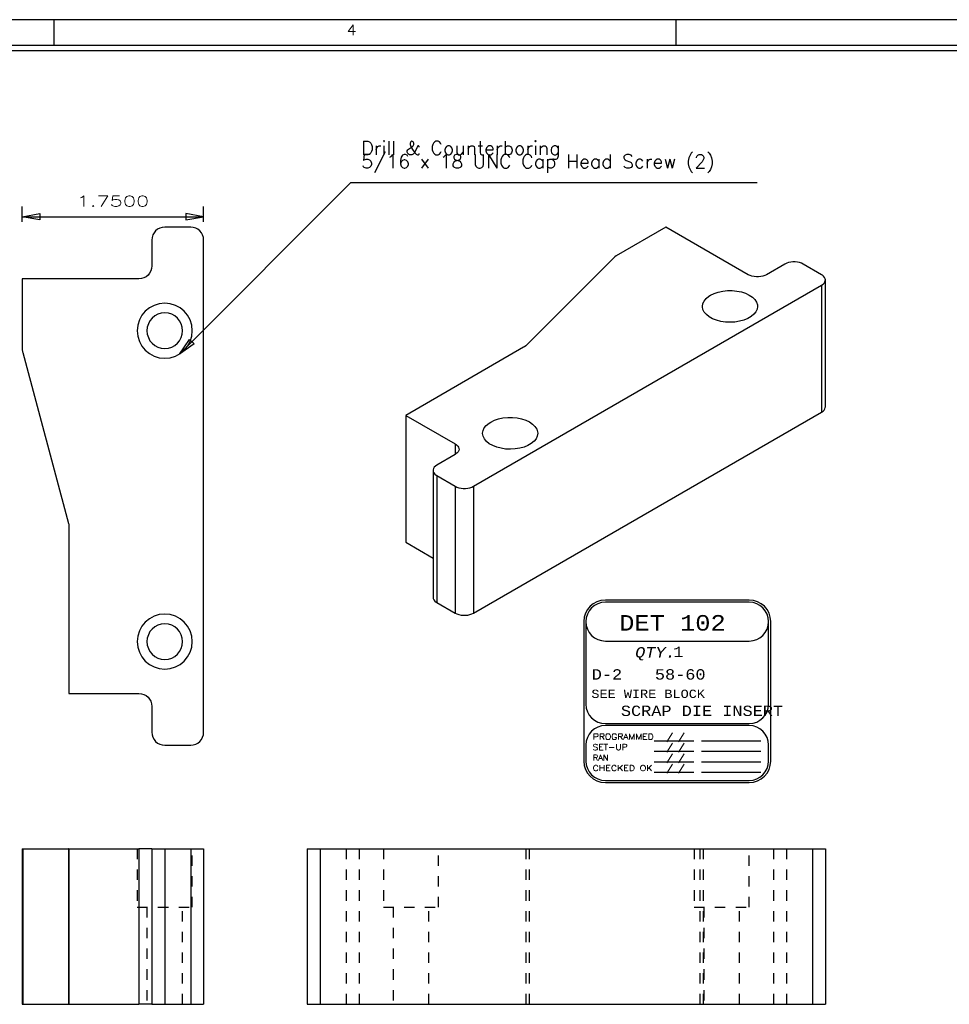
# Model space of a CAD drawing. Header units: inches. Extents: x 3 to 289, y 4 to 291.
# Tile 86 of 256: x 37.84 to 46.81, y 118.99 to 128.49. Entities that reach past the tile are written whole.
import ezdxf
from ezdxf.enums import TextEntityAlignment as Align

# ---------------------------------------------------------------- set-up
doc = ezdxf.new("R2010")
doc.units = ezdxf.units.IN
doc.header["$LTSCALE"] = 0.5
doc.header["$MEASUREMENT"] = 0
doc.linetypes.add('HIDDEN', pattern=[0.225, 0.15, -0.075])
for name, color, linetype in [('DIE', 7, 'Continuous'), ('MFB', 7, 'Continuous'), ('PLOTVIEW1', 7, 'Continuous')]:
    doc.layers.add(name, color=color, linetype=linetype)
doc.styles.add('VERO0-Simplex', font='simplex_.ttf')
doc.styles.add('VERO2-Courier New', font='cour.ttf')
doc.styles.add('VERO3-RomanS', font='romans__.ttf')
doc.styles.add('VERO5-RomanD', font='romand__.ttf')
doc.styles.add('VERO8-Courier New', font='couri.ttf')

# ---------------------------------------------------------------- blocks, each defined once
blk = doc.blocks.new('ArrowheadClosed')
at = {"color": 0}
for p, q in [((0, 0), (-1, 0.176)), ((-1, 0.176), (-1, -0.176)), ((-1, -0.176), (0, 0))]:
    blk.add_line(p, q, dxfattribs=at)

msp = doc.modelspace()

# ---------------------------------------------------------------- linework, layer by layer
at = {"layer": 'DIE', "color": 56, "linetype": 'Continuous'}
for p, q in [((37.8691, 126.5387), (37.8691, 126.6887)), ((39.6191, 126.5387), (39.6191, 126.6887)), ((37.8691, 126.5887), (39.6191, 126.5887))]:
    msp.add_line(p, q, dxfattribs=at)
at = {"layer": 'DIE', "color": 9, "linetype": 'Continuous'}
for p, q in [((39.4941, 126.4887), (39.2441, 126.4887)), ((44.0799, 126.4887), (43.5997, 126.2114)), ((44.8754, 126.0294), (44.0799, 126.4887)), ((39.1191, 126.3637), (39.1191, 126.1137)), ((39.6191, 121.6137), (39.6191, 126.3637)), ((43.5798, 126.1965), (42.7269, 125.3436)), ((43.5857, 126.2018), (43.5798, 126.1965)), ((43.5997, 126.2114), (43.5857, 126.2018)), ((45.2289, 126.1315), (45.0521, 126.0294)), ((45.2456, 126.1396), (45.2289, 126.1315)), ((45.2645, 126.1458), (45.2456, 126.1396)), ((45.285, 126.1501), (45.2645, 126.1458)), ((45.3064, 126.1523), (45.285, 126.1501)), ((45.3282, 126.1523), (45.3064, 126.1523)), ((45.3497, 126.1501), (45.3282, 126.1523)), ((45.3701, 126.1458), (45.3497, 126.1501)), ((45.389, 126.1396), (45.3701, 126.1458)), ((45.4057, 126.1315), (45.389, 126.1396)), ((45.5825, 126.0294), (45.4057, 126.1315)), ((37.8691, 125.9887), (37.8691, 125.3096)), ((38.9941, 125.9887), (37.8691, 125.9887)), ((44.8921, 126.0213), (44.8754, 126.0294)), ((44.9109, 126.015), (44.8921, 126.0213)), ((44.9314, 126.0107), (44.9109, 126.015)), ((44.9529, 126.0085), (44.9314, 126.0107)), ((44.9746, 126.0085), (44.9529, 126.0085)), ((44.9961, 126.0107), (44.9746, 126.0085)), ((45.0166, 126.015), (44.9961, 126.0107)), ((45.0354, 126.0213), (45.0166, 126.015)), ((45.0521, 126.0294), (45.0354, 126.0213)), ((45.5898, 126.0248), (45.5825, 126.0294)), ((45.6023, 126.0145), (45.5898, 126.0248)), ((45.6115, 126.0031), (45.6023, 126.0145)), ((45.6172, 125.9909), (45.6115, 126.0031)), ((45.6191, 125.9784), (45.6172, 125.9909)), ((42.2237, 123.9882), (45.5825, 125.9273)), ((45.5825, 125.9273), (45.5965, 125.937)), ((45.5965, 125.937), (45.6074, 125.9479)), ((45.6074, 125.9479), (45.6148, 125.9597)), ((45.6148, 125.9597), (45.6186, 125.9721)), ((45.6186, 125.9721), (45.6191, 125.9784)), ((45.6191, 124.7536), (45.6191, 125.9784)), ((44.4488, 125.7754), (44.4682, 125.7995)), ((44.4682, 125.7995), (44.4945, 125.8214)), ((44.4945, 125.8214), (44.5108, 125.8317)), ((44.5108, 125.8317), (44.546, 125.8488)), ((44.546, 125.8488), (44.5859, 125.8621)), ((44.5859, 125.8621), (44.6291, 125.8712)), ((44.6291, 125.8712), (44.6744, 125.8759)), ((44.6744, 125.8759), (44.7205, 125.8761)), ((44.7205, 125.8761), (44.7659, 125.8716)), ((44.7659, 125.8716), (44.8093, 125.8626)), ((44.8093, 125.8626), (44.8493, 125.8495)), ((44.8493, 125.8495), (44.8848, 125.8326)), ((44.8848, 125.8326), (44.9147, 125.8124)), ((44.9147, 125.8124), (44.9382, 125.7895)), ((44.433, 125.7232), (44.437, 125.7497)), ((44.433, 125.7206), (44.433, 125.7232)), ((44.4378, 125.6942), (44.433, 125.7206)), ((44.437, 125.7497), (44.4488, 125.7754)), ((44.9382, 125.7895), (44.9544, 125.7646)), ((44.9544, 125.7646), (44.9629, 125.7384)), ((44.9642, 125.7232), (44.9602, 125.6967)), ((44.9629, 125.7384), (44.9642, 125.7232)), ((44.4504, 125.6686), (44.4378, 125.6942)), ((44.4704, 125.6447), (44.4504, 125.6686)), ((44.4974, 125.6231), (44.4704, 125.6447)), ((44.5303, 125.6046), (44.4974, 125.6231)), ((44.9027, 125.6251), (44.8703, 125.6062)), ((44.929, 125.6469), (44.9027, 125.6251)), ((44.9484, 125.671), (44.929, 125.6469)), ((44.9602, 125.6967), (44.9484, 125.671)), ((44.5684, 125.5896), (44.5303, 125.6046)), ((44.6103, 125.5786), (44.5684, 125.5896)), ((44.6549, 125.572), (44.6103, 125.5786)), ((44.7008, 125.5699), (44.6549, 125.572)), ((44.7467, 125.5724), (44.7008, 125.5699)), ((44.7911, 125.5795), (44.7467, 125.5724)), ((44.8327, 125.5908), (44.7911, 125.5795)), ((44.8703, 125.6062), (44.8327, 125.5908)), ((42.7071, 125.3287), (41.5696, 124.672)), ((42.7144, 125.3333), (42.7071, 125.3287)), ((42.7269, 125.3436), (42.7144, 125.3333)), ((37.8733, 125.2772), (38.3148, 123.6296)), ((45.6186, 124.7473), (45.6191, 124.7536)), ((41.5696, 124.672), (42.0469, 124.3964)), ((41.5696, 124.672), (41.5696, 123.4472)), ((42.2237, 122.7634), (45.5825, 124.7026)), ((45.5825, 124.7026), (45.5965, 124.7122)), ((45.5965, 124.7122), (45.6074, 124.7231)), ((45.6074, 124.7231), (45.6148, 124.7349)), ((45.6148, 124.7349), (45.6186, 124.7473)), ((42.3275, 124.5507), (42.3469, 124.5748)), ((42.3469, 124.5748), (42.3731, 124.5966)), ((42.3731, 124.5966), (42.3894, 124.6069)), ((42.3894, 124.6069), (42.4247, 124.624)), ((42.4247, 124.624), (42.4646, 124.6374)), ((42.4646, 124.6374), (42.5078, 124.6465)), ((42.5078, 124.6465), (42.5531, 124.6512)), ((42.5531, 124.6512), (42.5992, 124.6513)), ((42.5992, 124.6513), (42.6446, 124.6468)), ((42.6446, 124.6468), (42.6879, 124.6379)), ((42.6879, 124.6379), (42.728, 124.6248)), ((42.728, 124.6248), (42.7635, 124.6078)), ((42.7635, 124.6078), (42.7934, 124.5876)), ((42.7934, 124.5876), (42.8168, 124.5647)), ((42.8168, 124.5647), (42.8331, 124.5398)), ((42.3116, 124.4985), (42.3156, 124.525)), ((42.3117, 124.4959), (42.3116, 124.4985)), ((42.3164, 124.4695), (42.3117, 124.4959)), ((42.3156, 124.525), (42.3275, 124.5507)), ((42.329, 124.4439), (42.3164, 124.4695)), ((42.8389, 124.472), (42.827, 124.4463)), ((42.8331, 124.5398), (42.8416, 124.5137)), ((42.8429, 124.4985), (42.8389, 124.472)), ((42.8416, 124.5137), (42.8429, 124.4985)), ((42.0469, 124.3964), (42.0609, 124.3868)), ((42.0609, 124.3868), (42.0718, 124.3759)), ((42.0718, 124.3759), (42.0793, 124.3641)), ((42.3491, 124.42), (42.329, 124.4439)), ((42.376, 124.3984), (42.3491, 124.42)), ((42.409, 124.3798), (42.376, 124.3984)), ((42.447, 124.3648), (42.409, 124.3798)), ((42.749, 124.3815), (42.7114, 124.3661)), ((42.7814, 124.4004), (42.749, 124.3815)), ((42.8077, 124.4222), (42.7814, 124.4004)), ((42.827, 124.4463), (42.8077, 124.4222)), ((42.0469, 124.2944), (41.8702, 124.1923)), ((42.0543, 124.299), (42.0469, 124.2944)), ((42.0668, 124.3093), (42.0543, 124.299)), ((42.076, 124.3207), (42.0668, 124.3093)), ((42.0816, 124.3329), (42.076, 124.3207)), ((42.0793, 124.3641), (42.0831, 124.3517)), ((42.0835, 124.3454), (42.0816, 124.3329)), ((42.0831, 124.3517), (42.0835, 124.3454)), ((42.489, 124.3538), (42.447, 124.3648)), ((42.5336, 124.3472), (42.489, 124.3538)), ((42.5795, 124.3451), (42.5336, 124.3472)), ((42.6253, 124.3477), (42.5795, 124.3451)), ((42.6697, 124.3547), (42.6253, 124.3477)), ((42.7114, 124.3661), (42.6697, 124.3547)), ((41.8562, 124.1827), (41.8453, 124.1718)), ((41.8702, 124.1923), (41.8562, 124.1827)), ((41.834, 124.1476), (41.8335, 124.1413)), ((41.8335, 124.1413), (41.8335, 122.9165)), ((41.8335, 124.1413), (41.8354, 124.1287)), ((41.8378, 124.16), (41.834, 124.1476)), ((41.8354, 124.1287), (41.8411, 124.1166)), ((41.8453, 124.1718), (41.8378, 124.16)), ((41.8411, 124.1166), (41.8503, 124.1052)), ((41.8503, 124.1052), (41.8628, 124.0949)), ((41.8628, 124.0949), (41.8702, 124.0902)), ((41.8702, 124.0902), (42.0469, 123.9882)), ((42.0469, 123.9882), (42.0636, 123.9801)), ((42.0636, 123.9801), (42.0825, 123.9738)), ((42.0825, 123.9738), (42.103, 123.9695)), ((42.103, 123.9695), (42.1244, 123.9673)), ((42.1244, 123.9673), (42.1462, 123.9673)), ((42.1462, 123.9673), (42.1677, 123.9695)), ((42.1677, 123.9695), (42.1882, 123.9738)), ((42.1882, 123.9738), (42.207, 123.9801)), ((42.207, 123.9801), (42.2237, 123.9882)), ((38.3191, 123.5972), (38.3191, 121.9887)), ((41.5696, 123.4472), (41.8335, 123.2949)), ((41.8335, 122.9165), (41.8354, 122.904)), ((41.8354, 122.904), (41.8411, 122.8918)), ((41.8411, 122.8918), (41.8503, 122.8804)), ((41.8503, 122.8804), (41.8628, 122.8701)), ((41.8628, 122.8701), (41.8702, 122.8655)), ((41.8702, 122.8655), (42.0469, 122.7634)), ((42.0469, 122.7634), (42.0636, 122.7553)), ((42.207, 122.7553), (42.2237, 122.7634)), ((42.0636, 122.7553), (42.0825, 122.7491)), ((42.0825, 122.7491), (42.103, 122.7448)), ((42.103, 122.7448), (42.1244, 122.7426)), ((42.1244, 122.7426), (42.1462, 122.7426)), ((42.1462, 122.7426), (42.1677, 122.7448)), ((42.1677, 122.7448), (42.1882, 122.7491)), ((42.1882, 122.7491), (42.207, 122.7553)), ((38.3191, 121.9887), (38.9941, 121.9887)), ((39.1191, 121.8637), (39.1191, 121.6137)), ((39.2441, 121.4887), (39.4941, 121.4887)), ((37.8691, 120.4887), (37.8691, 118.9887)), ((37.8691, 120.4887), (37.8733, 120.4887)), ((37.8733, 120.4887), (38.3148, 120.4887)), ((38.3191, 120.4887), (38.3148, 120.4887)), ((38.3191, 120.4887), (38.3191, 118.9887)), ((38.3191, 120.4887), (38.9941, 120.4887)), ((39.1191, 120.4887), (38.9941, 120.4887)), ((39.1191, 120.4887), (39.1191, 118.9887)), ((39.1191, 120.4887), (39.2441, 120.4887)), ((39.2441, 120.4887), (39.4941, 120.4887)), ((39.4941, 120.4887), (39.6191, 120.4887)), ((39.6191, 120.4887), (39.6191, 118.9887)), ((40.6191, 120.4887), (40.6191, 118.9887)), ((40.6191, 120.4887), (40.7441, 120.4887)), ((40.7441, 120.4887), (45.4941, 120.4887)), ((45.4941, 120.4887), (45.6191, 120.4887)), ((45.6191, 120.4887), (45.6191, 118.9887)), ((37.8691, 118.9887), (37.8733, 118.9887)), ((37.8733, 118.9887), (38.3148, 118.9887)), ((38.3191, 118.9887), (38.3148, 118.9887)), ((38.3191, 118.9887), (38.9941, 118.9887)), ((39.1191, 118.9887), (38.9941, 118.9887)), ((39.1191, 118.9887), (39.2441, 118.9887)), ((39.2441, 118.9887), (39.4941, 118.9887)), ((39.4941, 118.9887), (39.6191, 118.9887)), ((40.6191, 118.9887), (40.7441, 118.9887)), ((40.7441, 118.9887), (45.4941, 118.9887)), ((45.4941, 118.9887), (45.6191, 118.9887))]:
    msp.add_line(p, q, dxfattribs=at)
at = {"layer": 'DIE', "color": 4, "linetype": 'Continuous'}
for p, q in [((45.5825, 125.9273), (45.5825, 124.7026)), ((42.0469, 124.3964), (42.0469, 124.2944)), ((41.8702, 124.0902), (41.8702, 122.8655)), ((42.0469, 123.9882), (42.0469, 122.7634)), ((42.2237, 123.9882), (42.2237, 122.7634)), ((37.8733, 120.4887), (37.8733, 118.9887)), ((38.3148, 120.4887), (38.3148, 118.9887)), ((38.9941, 120.4887), (38.9941, 118.9887)), ((39.2441, 120.4887), (39.2441, 118.9887)), ((39.4941, 120.4887), (39.4941, 118.9887)), ((40.7441, 120.4887), (40.7441, 118.9887)), ((45.4941, 120.4887), (45.4941, 118.9887))]:
    msp.add_line(p, q, dxfattribs=at)
at = {"layer": 'DIE', "color": 254, "linetype": 'HIDDEN'}
for p, q in [((38.9785, 120.4887), (38.9785, 119.9262)), ((39.5097, 119.9262), (39.5097, 120.4887)), ((40.9941, 120.4887), (40.9941, 118.9887)), ((41.1191, 120.4887), (41.1191, 118.9887)), ((41.3535, 120.4887), (41.3535, 119.9262)), ((41.8847, 119.9262), (41.8847, 120.4887)), ((42.7276, 120.4887), (42.7276, 118.9887)), ((42.76, 120.4887), (42.76, 118.9887)), ((44.3535, 120.4887), (44.3535, 119.9262)), ((44.4076, 120.4887), (44.4076, 118.9887)), ((44.44, 120.4887), (44.44, 118.9887)), ((44.8847, 119.9262), (44.8847, 120.4887)), ((45.1191, 120.4887), (45.1191, 118.9887)), ((45.2441, 120.4887), (45.2441, 118.9887)), ((38.9785, 119.9262), (39.5097, 119.9262)), ((39.0722, 119.9262), (39.0722, 118.9887)), ((39.416, 118.9887), (39.416, 119.9262)), ((41.3535, 119.9262), (41.8847, 119.9262)), ((41.4472, 119.9262), (41.4472, 118.9887)), ((41.791, 118.9887), (41.791, 119.9262)), ((44.3535, 119.9262), (44.8847, 119.9262)), ((44.4472, 119.9262), (44.4472, 118.9887)), ((44.791, 118.9887), (44.791, 119.9262))]:
    msp.add_line(p, q, dxfattribs=at)
at = {"layer": 'DIE', "color": 9, "linetype": 'Continuous', "extrusion": (0, 0, -1)}
for centre, radius in [((-39.2441, 125.4887), 0.2656), ((-39.2441, 125.4887), 0.1719), ((-39.2441, 122.4887), 0.2656), ((-39.2441, 122.4887), 0.1719)]:
    msp.add_circle(centre, radius, dxfattribs=at)
at = {"layer": 'DIE', "color": 9, "linetype": 'Continuous'}
for centre, start, end in [((39.2441, 126.3637), 90, 180), ((39.4941, 126.3637), 0, 90), ((37.9941, 125.3096), 180, 195), ((39.2441, 121.6137), 180, 270), ((39.4941, 121.6137), 270, 0)]:
    msp.add_arc(centre, 0.125, start, end, dxfattribs=at)
at = {"layer": 'DIE', "color": 9, "linetype": 'Continuous', "extrusion": (0, 0, -1)}
for centre, start, end in [((-38.9941, 126.1137), 180, 270), ((-38.1941, 123.5972), 165, 180), ((-38.9941, 121.8637), 90, 180)]:
    msp.add_arc(centre, 0.125, start, end, dxfattribs=at)
at = {"layer": 'MFB', "color": 56, "linetype": 'Continuous'}
for p, q in [((39.385, 125.2635), (41.0403, 126.9189)), ((41.0403, 126.9189), (44.9603, 126.9189))]:
    msp.add_line(p, q, dxfattribs=at)
at = {"layer": 'PLOTVIEW1', "color": 97, "linetype": 'Continuous'}
for p, q in [((61.1747, 128.49), (15.1747, 128.49)), ((38.1747, 128.49), (38.1747, 128.24)), ((44.1747, 128.49), (44.1747, 128.24)), ((61.1747, 128.24), (15.1747, 128.24)), ((61.1747, 128.19), (15.1747, 128.19))]:
    msp.add_line(p, q, dxfattribs=at)
at = {"layer": 'PLOTVIEW1', "color": 7, "linetype": 'Continuous'}
for p, q in [((44.8831, 122.8901), (43.4956, 122.8901)), ((44.8831, 122.8691), (43.4956, 122.8691)), ((43.2871, 122.6816), (43.2871, 121.3364)), ((43.3081, 122.6816), (43.3081, 121.8847)), ((45.0706, 121.8847), (45.0706, 122.6816)), ((45.0916, 121.3364), (45.0916, 122.6816)), ((43.4956, 122.4941), (44.8831, 122.4941)), ((43.4956, 121.6972), (44.8831, 121.6972)), ((44.8831, 121.6785), (43.4956, 121.6785)), ((43.9672, 121.5319), (44.3484, 121.5319)), ((44.4241, 121.5319), (44.995, 121.5319)), ((43.3081, 121.491), (43.3081, 121.3364)), ((43.9672, 121.4307), (44.3484, 121.4307)), ((44.4241, 121.4307), (44.995, 121.4307)), ((45.0706, 121.3364), (45.0706, 121.491)), ((43.9672, 121.3295), (44.3484, 121.3295)), ((44.4241, 121.3295), (44.995, 121.3295)), ((43.4956, 121.1489), (44.8831, 121.1489)), ((43.9672, 121.2283), (44.3484, 121.2283)), ((44.4241, 121.2283), (44.995, 121.2283)), ((43.4956, 121.1279), (44.8831, 121.1279))]:
    msp.add_line(p, q, dxfattribs=at)
for centre, radius, start, end in [((43.4956, 122.6816), 0.2085, 90, 180), ((43.4956, 122.6816), 0.1875, 90, 180), ((43.4956, 122.6816), 0.1875, 90, 270), ((44.8831, 122.6816), 0.2085, 0, 90), ((44.8831, 122.6816), 0.1875, 0, 90), ((44.8831, 122.6816), 0.1875, 270, 90), ((43.4956, 121.8847), 0.1875, 180, 270), ((44.8831, 121.8847), 0.1875, 270, 0), ((43.4956, 121.491), 0.1875, 90, 180), ((44.8831, 121.491), 0.1875, 0, 90), ((43.4956, 121.3364), 0.2085, 180, 270), ((43.4956, 121.3364), 0.1875, 180, 270), ((44.8831, 121.3364), 0.1875, 270, 0), ((44.8831, 121.3364), 0.2085, 270, 0)]:
    msp.add_arc(centre, radius, start, end, dxfattribs=at)

# ---------------------------------------------------------------- block references
at = {"layer": 'DIE', "color": 56, "linetype": 'Continuous', "extrusion": (0, 0, -1), "xscale": 0.170138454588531, "yscale": 0.170138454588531, "zscale": 0.170138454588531}
msp.add_blockref('ArrowheadClosed', (-37.8691, 126.5887), dxfattribs=at)
at = {"layer": 'DIE', "color": 56, "linetype": 'Continuous', "xscale": 0.170138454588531, "yscale": 0.170138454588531, "zscale": 0.170138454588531}
msp.add_blockref('ArrowheadClosed', (39.6191, 126.5887), dxfattribs=at)
at = {"layer": 'MFB', "color": 56, "linetype": 'Continuous', "extrusion": (0, 0, -1), "xscale": 0.170138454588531, "yscale": 0.170138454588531, "zscale": 0.170138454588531, "rotation": 314.9999999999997}
msp.add_blockref('ArrowheadClosed', (-39.385, 125.2635), dxfattribs=at)

# ---------------------------------------------------------------- texts
at = {"layer": 'DIE', "color": 230, "linetype": 'Continuous', "style": 'VERO0-Simplex', "width": 1.410379}
msp.add_text('1.7500', height=0.1, dxfattribs=at).set_placement((38.3941, 126.6887), (39.0941, 126.6887), align=Align.FIT)
at = {"layer": 'MFB', "color": 7, "linetype": 'Continuous', "insert": (41.1403, 127.3189), "char_height": 0.134375, "attachment_point": 1, "line_spacing_factor": 0.575, "style": 'VERO0-Simplex'}
msp.add_mtext('Drill & Counterboring\\P5/16 x 18 UNC Cap Head Screw (2)', dxfattribs=at)
at = {"layer": 'PLOTVIEW1', "color": 56, "linetype": 'Continuous', "style": 'VERO5-RomanD', "width": 0.999731}
msp.add_text('4', height=0.1, dxfattribs=at).set_placement((41.0003, 128.3419), (41.0943, 128.3419), align=Align.FIT)
at = {"layer": 'PLOTVIEW1', "color": 7, "linetype": 'Continuous'}
for s, height, style, width, p, p2 in [('DET 102', 0.15, 'VERO2-Courier New', 0.931388, (43.6297, 122.5948), (44.6569, 122.5948)), ('QTY.', 0.1, 'VERO8-Courier New', 0.931388, (43.7835, 122.3351), (44.1748, 122.3351)), ('1', 0.1, 'VERO2-Courier New', 0.931388, (44.1511, 122.3398), (44.2489, 122.3398)), ('D-2', 0.1, 'VERO2-Courier New', 0.931388, (43.3643, 122.1222), (43.6578, 122.1222)), ('58-60', 0.1, 'VERO2-Courier New', 0.931388, (43.9737, 122.1222), (44.4628, 122.1222)), ('SEE WIRE BLOCK', 0.08, 'VERO2-Courier New', 0.931388, (43.361, 121.9448), (44.4568, 121.9448)), ('SCRAP DIE INSERT', 0.1, 'VERO2-Courier New', 0.931388, (43.6456, 121.7707), (45.2109, 121.7707)), ('PROGRAMMED', 0.05748, 'VERO3-RomanS', 1.000726, (43.3751, 121.5428), (43.9619, 121.5428)), ('/ /', 0.05632, 'VERO3-RomanS', 0.999632, (44.0846, 121.5414), (44.2606, 121.5414)), ('SET-UP', 0.05651, 'VERO3-RomanS', 1.000387, (43.3726, 121.4422), (43.7101, 121.4422)), ('/ /', 0.05632, 'VERO3-RomanS', 0.999632, (44.0846, 121.4402), (44.2606, 121.4402)), ('RAN', 0.05162, 'VERO3-RomanS', 1.00058, (43.3755, 121.3429), (43.5272, 121.3429)), ('/ /', 0.05632, 'VERO3-RomanS', 0.999632, (44.0846, 121.339), (44.2606, 121.339)), ('CHECKED OK', 0.05484, 'VERO3-RomanS', 1.000182, (43.3726, 121.241), (43.9501, 121.241)), ('/ /', 0.05632, 'VERO3-RomanS', 0.999632, (44.0846, 121.2377), (44.2606, 121.2377))]:
    msp.add_text(s, height=height, dxfattribs=dict(at, style=style, width=width)).set_placement(p, p2, align=Align.FIT)

doc.saveas('drawing.dxf')
